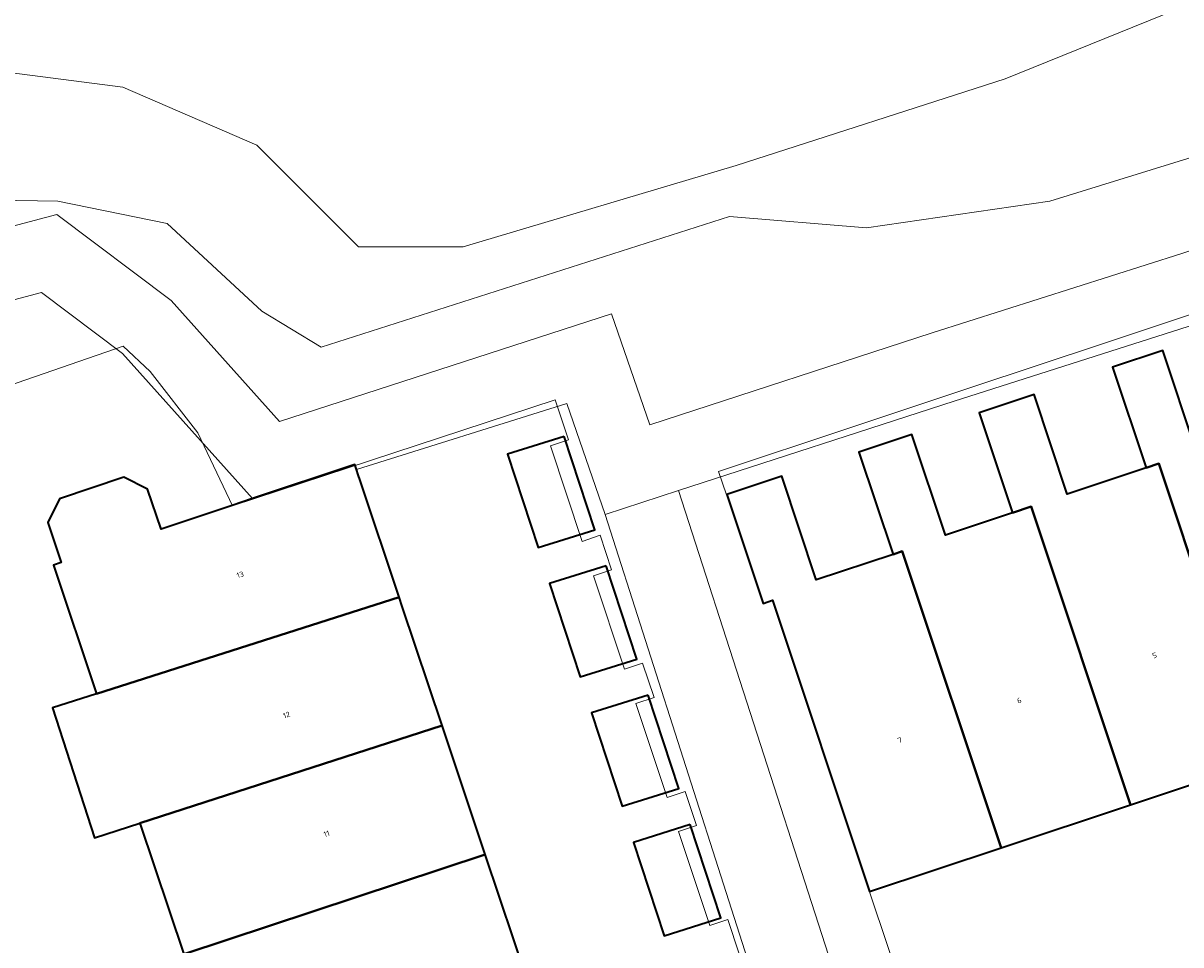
# Model space of a CAD drawing. Header units: metres. Extents: x 237319 to 238937, y 510065 to 511489.
# Tile 44 of 176: x 238033 to 238072, y 510631 to 510662. Entities that reach past the tile are written whole.
import ezdxf
from ezdxf.enums import TextEntityAlignment as Align

# ---------------------------------------------------------------- set-up
doc = ezdxf.new("R2010")
doc.units = ezdxf.units.M
for name, color, linetype, lineweight in [('B-WE-FV-GELEIDING_WILDRASTER-G', 252, 'Continuous', 18), ('B-WE-KG-GRENS_PERCEEL-GV', 252, 'Continuous', 18), ('B-WE-OG-BEBOUWING-GV', 252, 'Continuous', 35), ('B-WE-OG-BEBOUWING-T18', 252, 'Continuous', 18), ('B-WE-OG-TERREIN_BEGROEID-GV', 252, 'Continuous', 18), ('B-WE-OG-TERREIN_ERF-GV', 252, 'Continuous', 18), ('B-WE-VH-OPENVERHARDING-GV', 252, 'Continuous', 18)]:
    doc.layers.add(name, color=color, linetype=linetype, lineweight=lineweight)
doc.styles.add('NLCS-ISO-M100-T18', font='NLCS-ISO.ttf', dxfattribs={"height": 0.18})

# ---------------------------------------------------------------- blocks, each defined once
blk = doc.blocks.new('brk-2025')
at = {"layer": 'B-WE-KG-GRENS_PERCEEL-GV', "flags": 128}
blk.add_lwpolyline([(238057.778, 510642.76), (238056.264, 510647.176), (238060.704, 510648.655), (238064.735, 510649.997), (238069.226, 510651.492), (238073.255, 510652.833), (238077.818, 510654.352), (238081.995, 510655.742), (238087.055, 510657.427), (238091.396, 510658.666), (238097.655, 510659.556), (238099.27, 510635.788), (238093.965, 510636.096), (238088.995, 510636.384), (238088.806, 510636.395), (238084.727, 510635.002), (238084.296, 510634.855), (238080.63, 510632.98), (238076.554, 510630.896), (238072.486, 510628.815), (238072.366, 510628.754), (238068.211, 510627.27), (238063.797, 510625.693), (238058.068, 510642.84)], close=True, dxfattribs=at)
blk.add_lwpolyline([(238024.712, 510647.389), (238036.271, 510651.391), (238037.18, 510650.53), (238038.78, 510648.47), (238039.94, 510646.019), (238050.778, 510649.588), (238051.225, 510648.24), (238050.618, 510648.038), (238051.683, 510644.83), (238052.29, 510645.032), (238052.675, 510643.874), (238052.067, 510643.672), (238053.107, 510640.54), (238053.714, 510640.741), (238054.098, 510639.583), (238053.491, 510639.381), (238054.54, 510636.221), (238055.147, 510636.422), (238055.526, 510635.283), (238054.918, 510635.081), (238055.967, 510631.921), (238056.575, 510632.122), (238056.956, 510630.974)], dxfattribs=at)
blk = doc.blocks.new('bgt-2025')
at = {"layer": 'B-WE-OG-BEBOUWING-GV', "flags": 128}
for points in [[(238074.635, 510648.684), (238072.292, 510647.904), (238071.182, 510651.239), (238069.497, 510650.678), (238070.622, 510647.3), (238071.046, 510647.44), (238074.385, 510637.41), (238078.679, 510638.84), (238075.321, 510648.913)], [(238070.622, 510647.3), (238067.975, 510646.419), (238066.863, 510649.759), (238065.018, 510649.145), (238066.135, 510645.788), (238066.766, 510645.997), (238070.1, 510635.984), (238074.385, 510637.41), (238071.046, 510647.44)], [(238051.084, 510648.357), (238049.176, 510647.758), (238050.205, 510644.623), (238052.114, 510645.222)], [(238062.434, 510644.496), (238065.75, 510634.535), (238070.1, 510635.984), (238066.766, 510645.997), (238066.135, 510645.788), (238063.879, 510645.037), (238062.754, 510648.417), (238060.98, 510647.826), (238062.123, 510644.392)], [(238039.931, 510646.038), (238037.544, 510645.239), (238037.093, 510646.586), (238036.296, 510646.983), (238034.133, 510646.259), (238033.745, 510645.465), (238034.196, 510644.119), (238033.934, 510644.031), (238035.38, 510639.709), (238045.543, 510642.95), (238044.231, 510646.871), (238044.167, 510647.062), (238044.108, 510647.239), (238044.049, 510647.416), (238040.616, 510646.267)], [(238065.75, 510634.535), (238062.434, 510644.496), (238062.123, 510644.392), (238059.546, 510643.534), (238058.385, 510647.02), (238056.543, 510646.407), (238057.762, 510642.746), (238058.073, 510642.85), (238061.331, 510633.064)], [(238052.494, 510644.01), (238050.586, 510643.411), (238051.615, 510640.276), (238053.524, 510640.875)], [(238036.836, 510635.358), (238046.983, 510638.646), (238045.645, 510642.645), (238045.543, 510642.95), (238035.38, 510639.709), (238033.896, 510639.241), (238035.314, 510634.865)], [(238053.904, 510639.663), (238051.996, 510639.064), (238053.025, 510635.929), (238054.934, 510636.528)], [(238036.836, 510635.358), (238038.307, 510630.959), (238048.432, 510634.313), (238046.983, 510638.646)], [(238055.314, 510635.316), (238053.406, 510634.717), (238054.435, 510631.582), (238056.344, 510632.181)], [(238049.873, 510630.009), (238048.432, 510634.313), (238038.307, 510630.959), (238039.748, 510626.654)]]:
    blk.add_lwpolyline(points, close=True, dxfattribs=at)
at = {"layer": 'B-WE-OG-TERREIN_BEGROEID-GV', "flags": 128}
for points in [[(238030.788, 510660.788), (238036.267, 510660.09), (238040.757, 510658.138), (238044.172, 510654.723), (238047.686, 510654.723), (238056.86, 510657.455), (238065.888, 510660.363), (238083.616, 510667.555), (238094.701, 510671.274), (238098.876, 510673.134), (238100.414, 510675.12), (238101.752, 510679.348), (238102.942, 510684.097), (238106.889, 510700.203), (238110.16, 510711.086), (238117.799, 510732.836)], [(238018.111, 510651.589), (238034.044, 510655.806), (238037.883, 510652.917), (238041.519, 510648.857), (238052.665, 510652.475), (238053.956, 510648.746), (238063.435, 510651.829), (238071.825, 510654.502), (238083.023, 510658.162), (238091.798, 510660.934), (238107.679, 510663.122), (238107.611, 510663.556), (238110.428, 510663.963), (238107.011, 510668.961), (238103.242, 510667.29), (238076.035, 510658.928), (238067.391, 510656.26), (238061.227, 510655.363), (238056.628, 510655.743), (238042.918, 510651.355), (238040.934, 510652.557), (238037.747, 510655.503), (238034.079, 510656.254), (238027.876, 510656.353)], [(238027.876, 510656.353), (238034.079, 510656.254), (238037.747, 510655.503), (238040.934, 510652.557), (238042.918, 510651.355), (238056.628, 510655.743), (238061.227, 510655.363), (238067.391, 510656.26), (238076.035, 510658.928), (238103.242, 510667.29), (238107.011, 510668.961), (238100.414, 510675.12), (238098.876, 510673.134), (238094.701, 510671.274), (238083.616, 510667.555), (238065.888, 510660.363), (238056.86, 510657.455), (238047.686, 510654.723), (238044.172, 510654.723), (238040.757, 510658.138), (238036.267, 510660.09), (238030.788, 510660.788)]]:
    blk.add_lwpolyline(points, dxfattribs=at)
at = {"layer": 'B-WE-OG-TERREIN_ERF-GV', "flags": 128}
for points in [[(238091.575, 510634.193), (238095.111, 510633.744), (238099.224, 510632.658), (238098.218, 510636.231), (238097.084, 510640.26), (238096.876, 510643.279), (238099.829, 510659.618), (238092.327, 510658.584), (238083.757, 510655.878), (238072.562, 510652.218), (238064.17, 510649.544), (238054.925, 510646.537), (238062.14, 510624.17), (238063.121, 510621.607), (238075.86, 510627.97), (238085.856, 510632.966), (238088.933, 510633.929)], [(238050.205, 510644.623), (238049.176, 510647.758), (238051.084, 510648.357), (238052.114, 510645.222)], [(238053.524, 510640.875), (238051.615, 510640.276), (238050.586, 510643.411), (238052.494, 510644.01)], [(238054.934, 510636.528), (238053.025, 510635.929), (238051.996, 510639.064), (238053.904, 510639.663)], [(238056.344, 510632.181), (238054.435, 510631.582), (238053.406, 510634.717), (238055.314, 510635.316)]]:
    blk.add_lwpolyline(points, close=True, dxfattribs=at)
for points in [[(238074.385, 510637.41), (238070.1, 510635.984), (238065.75, 510634.535), (238061.331, 510633.064), (238058.073, 510642.85), (238057.762, 510642.746), (238056.543, 510646.407), (238058.385, 510647.02), (238059.546, 510643.534), (238062.123, 510644.392), (238060.98, 510647.826), (238062.754, 510648.417), (238063.879, 510645.037), (238066.135, 510645.788), (238065.018, 510649.145), (238066.863, 510649.759), (238067.975, 510646.419), (238070.622, 510647.3), (238069.497, 510650.678), (238071.182, 510651.239), (238072.292, 510647.904)], [(238037.544, 510645.239), (238039.931, 510646.038), (238040.616, 510646.267), (238036.252, 510651.141), (238033.532, 510653.188), (238019, 510649.341), (238020.463, 510644.882), (238024.798, 510646.317), (238031.866, 510624.93), (238027.5, 510623.478), (238028.892, 510619.152)], [(238060.583, 510620.34), (238052.459, 510645.735), (238051.167, 510649.465), (238044.108, 510647.239), (238044.167, 510647.062), (238044.231, 510646.871), (238045.543, 510642.95), (238045.645, 510642.645), (238046.983, 510638.646), (238048.432, 510634.313), (238049.873, 510630.009)], [(238038.307, 510630.959), (238036.836, 510635.358), (238035.314, 510634.865), (238033.896, 510639.241), (238035.38, 510639.709), (238033.934, 510644.031), (238034.196, 510644.119), (238033.745, 510645.465), (238034.133, 510646.259), (238036.296, 510646.983), (238037.093, 510646.586), (238037.544, 510645.239)]]:
    blk.add_lwpolyline(points, dxfattribs=at)
at = {"layer": 'B-WE-VH-OPENVERHARDING-GV', "flags": 128}
for points in [[(238019, 510649.341), (238033.532, 510653.188), (238036.252, 510651.141), (238040.616, 510646.267), (238044.049, 510647.416), (238044.108, 510647.239), (238051.167, 510649.465), (238052.459, 510645.735), (238054.925, 510646.537), (238064.17, 510649.544), (238072.562, 510652.218), (238083.757, 510655.878), (238092.327, 510658.584), (238099.829, 510659.618), (238110.118, 510661.036), (238110.428, 510663.963)], [(238107.679, 510663.122), (238091.798, 510660.934), (238083.023, 510658.162), (238071.825, 510654.502), (238063.435, 510651.829), (238053.956, 510648.746), (238052.665, 510652.475), (238041.519, 510648.857), (238037.883, 510652.917), (238034.044, 510655.806), (238018.111, 510651.589)]]:
    blk.add_lwpolyline(points, dxfattribs=at)
blk.add_lwpolyline([(238060.583, 510620.34), (238063.121, 510621.607), (238062.14, 510624.17), (238054.925, 510646.537), (238052.459, 510645.735)], close=True, dxfattribs=at)
at = {"layer": 'B-WE-KG-GRENS_PERCEEL-GV'}
blk.add_blockref('brk-2025', (0, 0), dxfattribs=at)
at = {"layer": 'B-WE-OG-BEBOUWING-T18', "style": 'NLCS-ISO-M100-T18'}
for s, rotation, p in [('13', 18.5, (238040.203, 510643.71)), ('5', 18.4, (238070.905, 510640.999)), ('6', 18.4, (238066.359, 510639.486)), ('12', 18.5, (238041.759, 510639.001)), ('7', 18.4, (238062.349, 510638.151)), ('11', 18.5, (238043.104, 510635.007))]:
    blk.add_text(s, height=0.18, rotation=rotation, dxfattribs=at).set_placement(p, align=Align.MIDDLE)

msp = doc.modelspace()

# ---------------------------------------------------------------- block references
at = {"layer": 'B-WE-FV-GELEIDING_WILDRASTER-G'}
msp.add_blockref('bgt-2025', (0, 0), dxfattribs=at)

doc.saveas('drawing.dxf')
